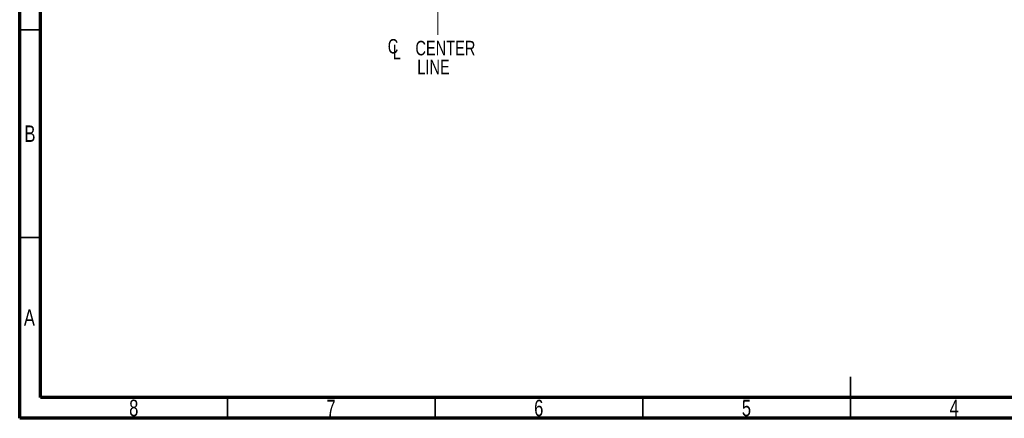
# Model space of a CAD drawing. Header units: inches. Extents: x 0.6 to 16.3, y 0.2 to 11.5.
# Tile 1 of 18: x 0.6 to 9.9, y 0.2 to 4. Entities that reach past the tile are written whole.
import ezdxf

# ---------------------------------------------------------------- set-up
doc = ezdxf.new("R2010")
doc.units = ezdxf.units.IN
doc.header["$MEASUREMENT"] = 0
doc.linetypes.add('CENTERX2', pattern=[0.8, 0.5, -0.1, 0.1, -0.1])
doc.styles.add('SLDTEXTSTYLE0', font='TXT', dxfattribs={"width": 0.75})

# ---------------------------------------------------------------- blocks, each defined once
blk = doc.blocks.new('SW_SYMBOL_MOD_CL')
at = {"color": 0, "linetype": 'Continuous', "lineweight": 0, "char_height": 30.8, "attachment_point": 5, "style": 'SLDTEXTSTYLE0'}
for s, insert in [('C', (15.7, 23.6)), ('L', (23.6, 11.8))]:
    blk.add_mtext(s, dxfattribs=dict(at, insert=insert))
blk = doc.blocks.new('SW_NOTE_0_1')
at = {"color": 0, "linetype": 'Continuous', "lineweight": 0, "xscale": 0.004470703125, "yscale": 0.004470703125, "zscale": 0.004470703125}
blk.add_blockref('SW_SYMBOL_MOD_CL', (0, 0.0191), dxfattribs=at)
at = {"color": 0, "linetype": 'Continuous', "lineweight": 0, "char_height": 0.1378, "attachment_point": 2, "style": 'SLDTEXTSTYLE0'}
for s, insert in [('CENTER', (0.5667, 0.1776)), ('LINE', (0.4541, -0.0005))]:
    blk.add_mtext(s, dxfattribs=dict(at, insert=insert))

msp = doc.modelspace()

# ---------------------------------------------------------------- linework, layer by layer
at = {"color": 7, "linetype": 'Continuous', "lineweight": 70}
for p, q in [((0.5906, 0.1969), (0.5906, 11.4961)), ((0.7874, 0.3937), (0.7874, 11.2992)), ((16.1417, 0.3937), (0.7874, 0.3937)), ((16.3386, 0.1969), (0.5906, 0.1969))]:
    msp.add_line(p, q, dxfattribs=at)
at = {"color": 7, "linetype": 'CENTERX2', "lineweight": 18}
for p, q in [((4.5522, 3.8299), (4.5522, 10.3236)), ((4.5522, 5.4284), (4.5522, 3.8299))]:
    msp.add_line(p, q, dxfattribs=at)
at = {"color": 7, "linetype": 'Continuous', "lineweight": 35}
for p, q in [((0.7874, 3.878), (0.5906, 3.878)), ((0.7874, 1.9094), (0.5906, 1.9094)), ((8.4646, 0.1969), (8.4646, 0.5906)), ((2.5591, 0.3937), (2.5591, 0.1969)), ((4.5276, 0.3937), (4.5276, 0.1969)), ((6.4961, 0.3937), (6.4961, 0.1969)), ((8.4646, 0.3937), (8.4646, 0.1969))]:
    msp.add_line(p, q, dxfattribs=at)

# ---------------------------------------------------------------- block references
at = {"color": 7, "linetype": 'Continuous', "lineweight": 0}
msp.add_blockref('SW_NOTE_0_1', (4.0586, 3.5955), dxfattribs=at)

# ---------------------------------------------------------------- texts
at = {"color": 7, "linetype": 'Continuous', "lineweight": 0, "char_height": 0.1562, "attachment_point": 2, "style": 'SLDTEXTSTYLE0'}
for s, insert in [('B', (0.6878, 2.9714)), ('A', (0.6827, 1.2292)), ('8', (1.6717, 0.3729)), ('6', (5.5102, 0.3729)), ('7', (3.5417, 0.3729)), ('5', (7.4787, 0.3729)), ('4', (9.4472, 0.3729))]:
    msp.add_mtext(s, dxfattribs=dict(at, insert=insert))

doc.saveas('drawing.dxf')
